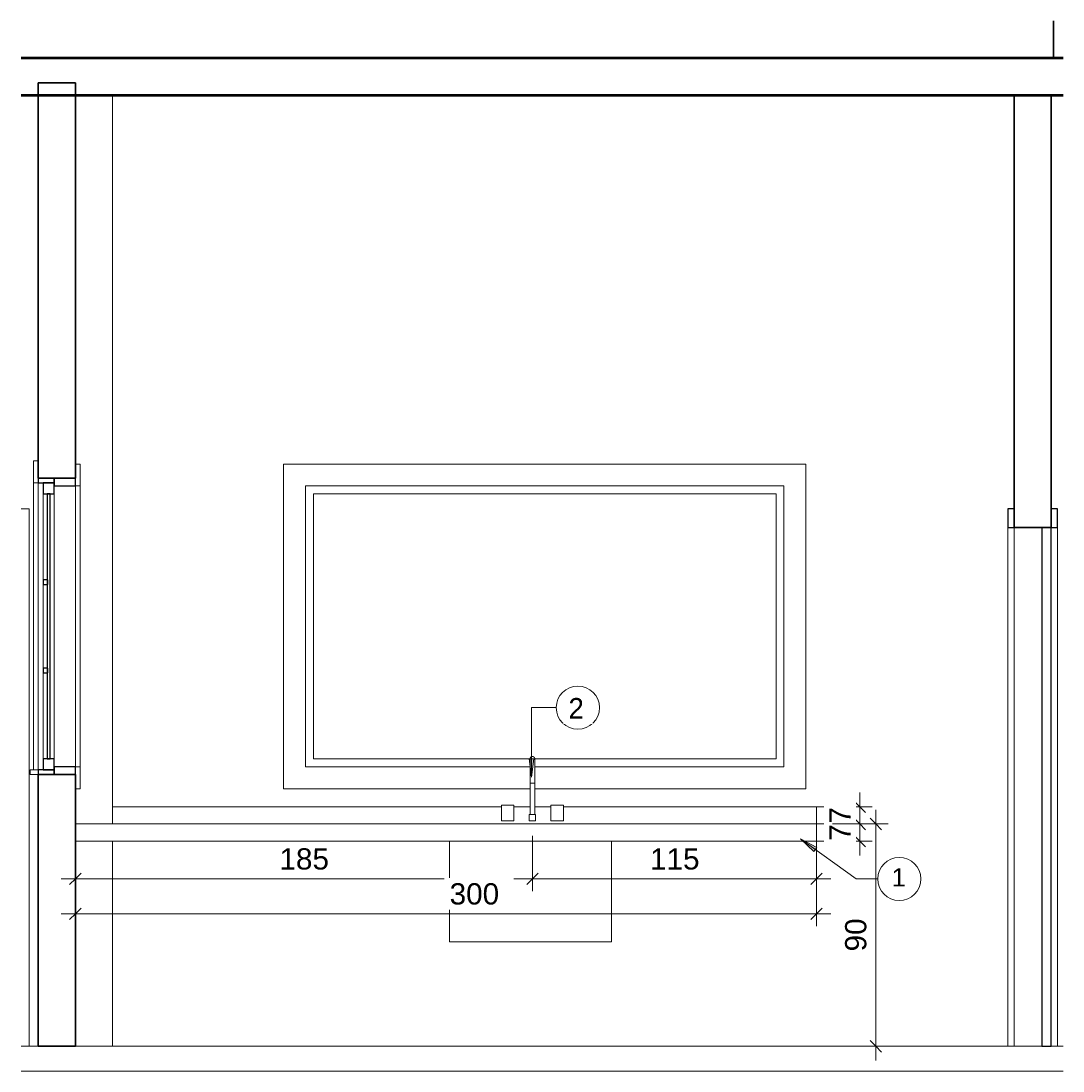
# Model space of a CAD drawing. Header units: metres. Extents: x -23.4 to 55.3, y -20.8 to 5.
# Tile 2 of 26: x -21.3 to -17.1, y -0.1 to 4.2. Entities that reach past the tile are written whole.
import ezdxf

# ---------------------------------------------------------------- set-up
doc = ezdxf.new("R2010")
doc.units = ezdxf.units.M
for name, color, linetype, lineweight in [('A-ANNO-DIMS', 211, 'Continuous', 9), ('A-ANNO-DIMS-25', 211, 'Continuous', 9), ('A-ANNO-KEYN', 231, 'Continuous', 9), ('A-DOOR', 31, 'Continuous', 18), ('A-DOOR-FRAM', 31, 'Continuous', 25), ('A-FLOR', 192, 'Continuous', 18), ('A-GENM', 13, 'Continuous', 18), ('A-GLAZ', 151, 'Continuous', 18), ('A-WALL', 113, 'Continuous', 18), ('G-ANNO-TEXT', 231, 'Continuous', 9), ('P-SANR-FIXT', 6, 'Continuous', 18)]:
    doc.layers.add(name, color=color, linetype=linetype, lineweight=lineweight)
doc.styles.add('Arial', font='arial.ttf', dxfattribs={"height": 0.086059})
doc.styles.add('Arial_1', font='arial.ttf', dxfattribs={"height": 0.073765})
doc.styles.add('Century Gothic', font='GOTHIC.TTF', dxfattribs={"height": 0.083832})
doc.dimstyles.new('COTA_BANHOS_1__20', dxfattribs={"dimscale": 0.3048, "dimtxt": 0.0875, "dimasz": 0.151739, "dimexe": 0.164042, "dimexo": 0.0625, "dimgap": 0.04101, "dimtad": 1, "dimdec": 0, "dimlfac": 100, "dimzin": 0, "dimdsep": 46, "dimtxsty": 'Arial', "dimblk1": 'OBLIQUE', "dimblk2": 'OBLIQUE', "dimsah": 1, "dimcen": 0.09, "dimdle": 0.188648, "dimazin": 0, "dimtfac": 1, "dimtdec": 4, "dimtix": 1, "dimtmove": 0, "dimatfit": 3, "dimfxl": 0.574147, "dimfxlon": 1, "dimtvp": 1, "dimtfill": 1, "dimtolj": 1, "dimtzin": 0, "dimarcsym": 2})
doc.dimstyles.new('COTA_BANHOS_1__20_1', dxfattribs={"dimscale": 0.3048, "dimtxt": 0.0875, "dimasz": 0.151739, "dimexe": 0.164042, "dimexo": 0.0625, "dimgap": 0.04101, "dimtad": 1, "dimdec": 0, "dimlfac": 100, "dimzin": 0, "dimdsep": 46, "dimtxsty": 'Arial', "dimblk1": 'OBLIQUE', "dimblk2": 'OBLIQUE', "dimsah": 1, "dimcen": 0.09, "dimdle": 0.188648, "dimazin": 0, "dimtfac": 1, "dimtdec": 4, "dimtix": 1, "dimtmove": 0, "dimatfit": 3, "dimfxl": 0.574147, "dimfxlon": 1, "dimtvp": 1, "dimtfill": 1, "dimtolj": 1, "dimtzin": 0, "dimarcsym": 2})
doc.dimstyles.new('COTA_BANHOS_1__20_2', dxfattribs={"dimscale": 0.3048, "dimtxt": 0.0875, "dimasz": 0.151739, "dimexe": 0.164042, "dimexo": 0.0625, "dimgap": 0.04101, "dimtad": 1, "dimdec": 0, "dimlfac": 100, "dimzin": 0, "dimdsep": 46, "dimtxsty": 'Arial', "dimblk1": 'OBLIQUE', "dimblk2": 'OBLIQUE', "dimsah": 1, "dimcen": 0.09, "dimdle": 0.188648, "dimazin": 0, "dimtfac": 1, "dimtdec": 4, "dimtix": 1, "dimtmove": 0, "dimatfit": 3, "dimfxl": 0.574147, "dimfxlon": 1, "dimtvp": 1, "dimtfill": 1, "dimtolj": 1, "dimtzin": 0, "dimarcsym": 2})
doc.dimstyles.new('COTA_BANHOS_1__20_3', dxfattribs={"dimscale": 0.3048, "dimtxt": 0.0875, "dimasz": 0.151739, "dimexe": 0.164042, "dimexo": 0.0625, "dimgap": 0.04101, "dimtad": 1, "dimdec": 0, "dimlfac": 100, "dimzin": 0, "dimdsep": 46, "dimtxsty": 'Arial', "dimblk1": 'OBLIQUE', "dimblk2": 'OBLIQUE', "dimsah": 1, "dimcen": 0.09, "dimdle": 0.188648, "dimazin": 0, "dimtfac": 1, "dimtdec": 4, "dimtix": 1, "dimtmove": 2, "dimatfit": 3, "dimfxl": 0.574147, "dimfxlon": 1, "dimtvp": 1, "dimtfill": 1, "dimtolj": 1, "dimtzin": 0, "dimarcsym": 2})

# ---------------------------------------------------------------- blocks, each defined once
blk = doc.blocks.new('Generic Models 41 - Generic Models 28-841510-Vista bancada desjejum')
at = {"layer": 'A-GENM'}
for p, q in [((-4.6146, 0.9), (-1.6146, 0.9)), ((-1.6146, 0.83), (-1.6146, 0.9)), ((-1.6146, 0.83), (-4.6146, 0.83))]:
    blk.add_line(p, q, dxfattribs=at)
blk = doc.blocks.new('Modelos genéricos 36 - Modelos genéricos 36-1740978-Vista bancada desjejum')
at = {"layer": 'A-GENM'}
for p, q in [((-4.4646, 0.9694), (-2.89, 0.9694)), ((-2.8392, 0.9694), (-2.7741, 0.9694)), ((-2.7551, 0.9694), (-2.69, 0.9694)), ((-2.6392, 0.9694), (-1.6146, 0.9694)), ((-1.6146, 0.9), (-1.6146, 0.9694))]:
    blk.add_line(p, q, dxfattribs=at)
blk = doc.blocks.new('Casement w Mullions-Number_0002 - _JANELA 2-2636773-Vista bancada desjejum')
at = {"layer": 'A-GLAZ'}
for p, q in [((-4.7846, 2.3698), (-4.7846, 2.2809)), ((-4.7646, 2.3698), (-4.7846, 2.3698)), ((-4.7646, 2.2809), (-4.7646, 2.3698)), ((-4.5946, 2.3571), (-4.6146, 2.3571)), ((-4.6146, 2.3571), (-4.6146, 2.2683)), ((-4.5946, 2.2683), (-4.5946, 2.3571)), ((-4.7846, 2.2809), (-4.7646, 2.2809)), ((-4.7846, 1.119), (-4.7846, 2.2809)), ((-4.7646, 1.119), (-4.7646, 2.2809)), ((-4.7646, 2.2809), (-4.7646, 1.119)), ((-4.6146, 2.2683), (-4.5946, 2.2683)), ((-4.6146, 1.1317), (-4.6146, 2.2683)), ((-4.6146, 2.2683), (-4.6146, 1.1317)), ((-4.5946, 2.2683), (-4.5946, 1.1317)), ((-4.7446, 1.8884), (-4.7446, 2.2365)), ((-4.7001, 2.2365), (-4.7001, 1.1635)), ((-4.7446, 1.5307), (-4.7446, 1.8693)), ((-4.7446, 1.1635), (-4.7446, 1.5116)), ((-4.7973, 1.119), (-4.7973, 1.1)), ((-4.7646, 1.119), (-4.7973, 1.119)), ((-4.7646, 1.1), (-4.7646, 1.119)), ((-4.5946, 1.1317), (-4.6146, 1.1317)), ((-4.6146, 1.1317), (-4.6146, 1.0428)), ((-4.5946, 1.0428), (-4.5946, 1.1317)), ((-4.7973, 1.1), (-4.7646, 1.1)), ((-4.6146, 1.0428), (-4.5946, 1.0428))]:
    blk.add_line(p, q, dxfattribs=at)
at = {"layer": 'A-GLAZ', "lineweight": 25}
for p, q in [((-4.7001, 2.3), (-4.7646, 2.3)), ((-4.7646, 2.3), (-4.7646, 2.2809)), ((-4.7001, 2.3), (-4.7001, 2.2683)), ((-4.6146, 2.3), (-4.7001, 2.3)), ((-4.7001, 2.2809), (-4.7001, 2.3)), ((-4.6146, 2.2683), (-4.6146, 2.3)), ((-4.7646, 2.2809), (-4.7001, 2.2809)), ((-4.7446, 2.2809), (-4.7446, 2.2365)), ((-4.7001, 2.2809), (-4.7446, 2.2809)), ((-4.7001, 2.2365), (-4.7001, 2.2809)), ((-4.7001, 2.2683), (-4.6146, 2.2683)), ((-4.7446, 2.2365), (-4.7001, 2.2365)), ((-4.7287, 2.2365), (-4.7287, 1.1635)), ((-4.716, 2.2365), (-4.7287, 2.2365)), ((-4.716, 1.1635), (-4.716, 2.2365)), ((-4.7255, 1.8884), (-4.7446, 1.8884)), ((-4.7446, 1.8884), (-4.7446, 1.8693)), ((-4.7255, 1.8693), (-4.7255, 1.8884)), ((-4.7446, 1.8693), (-4.7255, 1.8693)), ((-4.7255, 1.5307), (-4.7446, 1.5307)), ((-4.7446, 1.5307), (-4.7446, 1.5116)), ((-4.7255, 1.5116), (-4.7255, 1.5307)), ((-4.7446, 1.5116), (-4.7255, 1.5116)), ((-4.7446, 1.1635), (-4.7446, 1.119)), ((-4.7001, 1.1635), (-4.7446, 1.1635)), ((-4.7287, 1.1635), (-4.716, 1.1635)), ((-4.7001, 1.119), (-4.7001, 1.1635)), ((-4.7001, 1.119), (-4.7646, 1.119)), ((-4.7646, 1.119), (-4.7646, 1.1)), ((-4.7446, 1.119), (-4.7001, 1.119)), ((-4.7001, 1.1317), (-4.7001, 1.1)), ((-4.6146, 1.1317), (-4.7001, 1.1317)), ((-4.7001, 1.1), (-4.7001, 1.119)), ((-4.6146, 1.1), (-4.6146, 1.1317)), ((-4.7646, 1.1), (-4.7001, 1.1)), ((-4.7001, 1.1), (-4.6146, 1.1))]:
    blk.add_line(p, q, dxfattribs=at)
blk = doc.blocks.new('Casement w Mullions-Number_0002 - _JANELA 2-2374376-Vista bancada desjejum')
at = {"layer": 'A-GLAZ'}
for p, q in [((-1.6574, 2.3571), (-3.7717, 2.3571)), ((-3.7717, 2.3571), (-3.7717, 1.0428)), ((-1.6574, 1.0428), (-1.6574, 2.3571)), ((-3.6828, 1.1317), (-3.6828, 2.2683)), ((-3.6828, 2.2683), (-1.7463, 2.2683)), ((-1.7463, 2.2683), (-1.7463, 1.1317)), ((-3.6511, 1.1635), (-3.6511, 2.2365)), ((-3.6511, 2.2365), (-1.7781, 2.2365)), ((-1.7781, 2.2365), (-1.7781, 1.1635)), ((-2.774, 1.1635), (-3.6511, 1.1635)), ((-1.7781, 1.1635), (-2.7552, 1.1635)), ((-2.7741, 1.1317), (-3.6828, 1.1317)), ((-1.7463, 1.1317), (-2.7551, 1.1317)), ((-3.7717, 1.0428), (-2.774, 1.0428)), ((-2.7552, 1.0428), (-1.6574, 1.0428))]:
    blk.add_line(p, q, dxfattribs=at)
blk = doc.blocks.new('M_Sink Kitchen-Single - 760 x 535mm-2443443-Vista bancada desjejum')
at = {"layer": 'P-SANR-FIXT'}
for p, q in [((-2.7741, 1.1), (-2.7741, 0.9381)), ((-2.7741, 1.1), (-2.7741, 1.0651)), ((-2.7646, 1.0651), (-2.7739, 1.0651)), ((-2.7553, 1.0651), (-2.7646, 1.0651)), ((-2.7551, 0.9381), (-2.7551, 1.1)), ((-2.7551, 1.0651), (-2.7551, 1.1)), ((-2.89, 0.9762), (-2.89, 0.9127)), ((-2.89, 0.9762), (-2.8392, 0.9762)), ((-2.8392, 0.9127), (-2.8392, 0.9762)), ((-2.7773, 0.9381), (-2.7773, 0.9127)), ((-2.7773, 0.9381), (-2.7519, 0.9381)), ((-2.7519, 0.9127), (-2.7519, 0.9381)), ((-2.69, 0.9762), (-2.69, 0.9127)), ((-2.69, 0.9762), (-2.6392, 0.9762)), ((-2.6392, 0.9127), (-2.6392, 0.9762)), ((-2.8392, 0.9127), (-2.89, 0.9127)), ((-2.7519, 0.9127), (-2.7773, 0.9127)), ((-2.6392, 0.9127), (-2.69, 0.9127)), ((-3.1007, 0.83), (-3.1007, 0.4227)), ((-2.4449, 0.4227), (-2.4449, 0.83)), ((-3.1007, 0.4227), (-3.0435, 0.4227)), ((-3.0435, 0.4227), (-2.502, 0.4227)), ((-2.502, 0.4227), (-2.4449, 0.4227))]:
    blk.add_line(p, q, dxfattribs=at)
at = {"layer": 'P-SANR-FIXT', "flags": 128}
for points in [[(-2.7741, 1.1635), (-2.7741, 1.1639), (-2.7741, 1.1643), (-2.774, 1.1647), (-2.774, 1.165), (-2.7739, 1.1654), (-2.7738, 1.1658), (-2.7737, 1.1662), (-2.7736, 1.1665), (-2.7735, 1.1669), (-2.7734, 1.1672), (-2.7732, 1.1676), (-2.773, 1.1679), (-2.7729, 1.1683), (-2.7727, 1.1686), (-2.7724, 1.1689), (-2.7722, 1.1692), (-2.772, 1.1695), (-2.7717, 1.1698), (-2.7715, 1.1701), (-2.7712, 1.1704), (-2.7709, 1.1706), (-2.7707, 1.1709), (-2.7704, 1.1711), (-2.77, 1.1713), (-2.7697, 1.1715), (-2.7694, 1.1717), (-2.7691, 1.1719), (-2.7687, 1.1721), (-2.7684, 1.1723), (-2.768, 1.1724), (-2.7677, 1.1725), (-2.7673, 1.1727), (-2.767, 1.1728), (-2.7666, 1.1728), (-2.7662, 1.1729), (-2.7658, 1.173), (-2.7655, 1.173), (-2.7651, 1.173), (-2.7647, 1.173), (-2.7646, 1.173)], [(-2.7741, 1.1485), (-2.7741, 1.149), (-2.7741, 1.1505), (-2.7741, 1.152), (-2.7741, 1.1535), (-2.7741, 1.1548), (-2.7741, 1.156), (-2.7741, 1.1572), (-2.7741, 1.1582), (-2.7741, 1.1592), (-2.7741, 1.1601), (-2.7741, 1.1609), (-2.7741, 1.1615), (-2.7741, 1.1621), (-2.7741, 1.1626), (-2.7741, 1.163), (-2.7741, 1.1633), (-2.7741, 1.1634), (-2.7741, 1.1635), (-2.7741, 1.1635)], [(-2.7741, 1.1635), (-2.7741, 1.1635), (-2.7741, 1.1633), (-2.7741, 1.1631), (-2.7741, 1.1627), (-2.7741, 1.1623), (-2.7741, 1.1617), (-2.7741, 1.1611), (-2.7741, 1.1603), (-2.7741, 1.1595), (-2.7741, 1.1585), (-2.7741, 1.1575), (-2.7741, 1.1563), (-2.7741, 1.1551), (-2.7741, 1.1538), (-2.7741, 1.1524), (-2.7741, 1.151), (-2.7741, 1.1494), (-2.7741, 1.1478), (-2.7741, 1.1461), (-2.7741, 1.1443), (-2.7741, 1.1424), (-2.7741, 1.1405), (-2.7741, 1.1385), (-2.7741, 1.1364), (-2.7741, 1.1343), (-2.7741, 1.1322), (-2.7741, 1.13), (-2.7741, 1.1277), (-2.7741, 1.1254), (-2.7741, 1.123), (-2.7741, 1.1206), (-2.7741, 1.1182), (-2.7741, 1.1158), (-2.7741, 1.1133), (-2.7741, 1.1108), (-2.7741, 1.1083), (-2.7741, 1.1058), (-2.7741, 1.1032), (-2.7741, 1.1007), (-2.7741, 1.1)], [(-2.7646, 1.173), (-2.7642, 1.173), (-2.7638, 1.173), (-2.7634, 1.173), (-2.7631, 1.1729), (-2.7627, 1.1729), (-2.7623, 1.1728), (-2.762, 1.1727), (-2.7616, 1.1726), (-2.7612, 1.1724), (-2.7609, 1.1723), (-2.7605, 1.1721), (-2.7602, 1.172), (-2.7599, 1.1718), (-2.7595, 1.1716), (-2.7592, 1.1714), (-2.7589, 1.1712), (-2.7586, 1.1709), (-2.7583, 1.1707), (-2.758, 1.1704), (-2.7578, 1.1702), (-2.7575, 1.1699), (-2.7572, 1.1696), (-2.757, 1.1693), (-2.7568, 1.169), (-2.7566, 1.1687), (-2.7564, 1.1683), (-2.7562, 1.168), (-2.756, 1.1677), (-2.7559, 1.1673), (-2.7557, 1.167), (-2.7556, 1.1666), (-2.7555, 1.1663), (-2.7554, 1.1659), (-2.7553, 1.1655), (-2.7552, 1.1651), (-2.7551, 1.1648), (-2.7551, 1.1644), (-2.7551, 1.164), (-2.7551, 1.1636), (-2.7551, 1.1635)], [(-2.7551, 1.1635), (-2.7551, 1.1635), (-2.7551, 1.1633), (-2.7551, 1.1631), (-2.7551, 1.1627), (-2.7551, 1.1623), (-2.7551, 1.1617), (-2.7551, 1.1611), (-2.7551, 1.1603), (-2.7551, 1.1595), (-2.7551, 1.1585), (-2.7551, 1.1575), (-2.7551, 1.1563), (-2.7551, 1.1551), (-2.7551, 1.1538), (-2.7551, 1.1524), (-2.7551, 1.151), (-2.7551, 1.1494), (-2.7551, 1.1485)], [(-2.7551, 1.1), (-2.7551, 1.1026), (-2.7551, 1.1051), (-2.7551, 1.1076), (-2.7551, 1.1101), (-2.7551, 1.1126), (-2.7551, 1.1151), (-2.7551, 1.1176), (-2.7551, 1.12), (-2.7551, 1.1224), (-2.7551, 1.1248), (-2.7551, 1.1271), (-2.7551, 1.1293), (-2.7551, 1.1316), (-2.7551, 1.1338), (-2.7551, 1.1359), (-2.7551, 1.1379), (-2.7551, 1.14), (-2.7551, 1.1419), (-2.7551, 1.1438), (-2.7551, 1.1456), (-2.7551, 1.1473), (-2.7551, 1.149), (-2.7551, 1.1505), (-2.7551, 1.152), (-2.7551, 1.1535), (-2.7551, 1.1548), (-2.7551, 1.156), (-2.7551, 1.1572), (-2.7551, 1.1582), (-2.7551, 1.1592), (-2.7551, 1.1601), (-2.7551, 1.1609), (-2.7551, 1.1615), (-2.7551, 1.1621), (-2.7551, 1.1626), (-2.7551, 1.163), (-2.7551, 1.1633), (-2.7551, 1.1634), (-2.7551, 1.1635), (-2.7551, 1.1635)], [(-2.7741, 1.1), (-2.7741, 1.1026), (-2.7741, 1.1051), (-2.7741, 1.1076), (-2.7741, 1.1101), (-2.7741, 1.1126), (-2.7741, 1.1151), (-2.7741, 1.1176), (-2.7741, 1.12), (-2.7741, 1.1224), (-2.7741, 1.1248), (-2.7741, 1.1271), (-2.7741, 1.1293), (-2.7741, 1.1306)], [(-2.7551, 1.1306), (-2.7551, 1.13), (-2.7551, 1.1277), (-2.7551, 1.1254), (-2.7551, 1.123), (-2.7551, 1.1206), (-2.7551, 1.1182), (-2.7551, 1.1158), (-2.7551, 1.1133), (-2.7551, 1.1108), (-2.7551, 1.1083), (-2.7551, 1.1058), (-2.7551, 1.1032), (-2.7551, 1.1007), (-2.7551, 1.1)]]:
    blk.add_lwpolyline(points, dxfattribs=at)
blk = doc.blocks.new('M_Bifold-2 Panel - 0915 x 2134mm-2540478-Vista bancada desjejum')
at = {"layer": 'A-DOOR', "lineweight": 25}
for p, q in [((-0.7027, 2.1), (-0.7027, 0)), ((-0.6646, 2.1), (-0.7027, 2.1)), ((-0.6646, 0), (-0.6646, 2.1)), ((-0.7027, 0), (-0.6646, 0))]:
    blk.add_line(p, q, dxfattribs=at)
at = {"layer": 'A-DOOR-FRAM'}
for p, q in [((-0.8396, 2.176), (-0.8396, 2.1)), ((-0.8146, 2.176), (-0.8396, 2.176)), ((-0.8146, 2.1), (-0.8146, 2.176)), ((-0.6396, 2.176), (-0.6646, 2.176)), ((-0.6646, 2.176), (-0.6646, 2.1)), ((-0.6396, 2.1), (-0.6396, 2.176)), ((-0.8396, 2.1), (-0.8146, 2.1)), ((-0.6646, 2.1), (-0.6396, 2.1))]:
    blk.add_line(p, q, dxfattribs=at)
at = {"layer": 'A-DOOR-FRAM', "lineweight": 18}
for p, q in [((-0.8396, 0), (-0.8396, 2.1)), ((-0.8146, 2.1), (-0.8146, 0)), ((-0.6396, 2.1), (-0.6396, 0))]:
    blk.add_line(p, q, dxfattribs=at)
blk = doc.blocks.new('M_Bifold-2 Panel - Cópia - 0915 x 2134mm-2556631-Vista bancada desjejum')
at = {"layer": 'A-DOOR-FRAM', "lineweight": 18}
for p, q in [((-4.8011, 2.176), (-4.8346, 2.176)), ((-4.8011, 0), (-4.8011, 2.176))]:
    blk.add_line(p, q, dxfattribs=at)
blk = doc.blocks.new('DIMBLOCK5-Vista bancada desjejum')
at = {"layer": 'A-ANNO-DIMS-25'}
for p, q in [((-21.0926, 0.8524), (-21.0926, 0.6274)), ((-21.0926, 0.6774), (-21.0926, 0.8524)), ((-19.2426, 0.8524), (-19.2426, 0.6274)), ((-19.2426, 0.6774), (-19.2426, 0.8524)), ((-21.1501, 0.6774), (-19.2426, 0.6774))]:
    blk.add_line(p, q, dxfattribs=at)
at = {"layer": 'A-ANNO-DIMS-25', "lineweight": 25}
for p, q in [((-21.0926, 0.6774), (-21.0695, 0.7006)), ((-19.2426, 0.6774), (-19.2195, 0.7006)), ((-21.0926, 0.6774), (-21.1157, 0.6543)), ((-19.2426, 0.6774), (-19.2657, 0.6543))]:
    blk.add_line(p, q, dxfattribs=at)
at = {"layer": 'A-ANNO-DIMS-25', "color": 0, "insert": (-20.2666, 0.8016), "char_height": 0.08606, "width": 0.237462, "attachment_point": 1, "line_spacing_factor": 0.938532, "style": 'Arial', "bg_fill": 3, "box_fill_scale": 1.25, "bg_fill_color": 0, "bg_fill_transparency": 0}
blk.add_mtext('185', dxfattribs=at)
blk = doc.blocks.new('_Oblique')
at = {"color": 0, "linetype": 'ByBlock', "lineweight": -2}
blk.add_line((-0.5, -0.5), (0.5, 0.5), dxfattribs=at)
blk = doc.blocks.new('DIMBLOCK6-Vista bancada desjejum')
at = {"layer": 'A-ANNO-DIMS-25'}
for p, q in [((-19.2426, 0.8524), (-19.2426, 0.6274)), ((-19.2426, 0.6774), (-19.2426, 0.8524)), ((-18.0926, 0.8524), (-18.0926, 0.6274)), ((-18.0926, 0.6774), (-18.0926, 0.8524)), ((-19.2426, 0.6774), (-18.0351, 0.6774))]:
    blk.add_line(p, q, dxfattribs=at)
at = {"layer": 'A-ANNO-DIMS-25', "lineweight": 25}
for p, q in [((-19.2426, 0.6774), (-19.2195, 0.7006)), ((-18.0926, 0.6774), (-18.0695, 0.7006)), ((-19.2426, 0.6774), (-19.2657, 0.6543)), ((-18.0926, 0.6774), (-18.1157, 0.6543))]:
    blk.add_line(p, q, dxfattribs=at)
at = {"layer": 'A-ANNO-DIMS-25', "color": 0, "insert": (-18.7666, 0.8016), "char_height": 0.08606, "width": 0.237462, "attachment_point": 1, "line_spacing_factor": 0.938532, "style": 'Arial', "bg_fill": 3, "box_fill_scale": 1.25, "bg_fill_color": 0, "bg_fill_transparency": 0}
blk.add_mtext('115', dxfattribs=at)
blk = doc.blocks.new('DIMBLOCK7-Vista bancada desjejum')
at = {"layer": 'A-ANNO-DIMS-25'}
for p, q in [((-21.0926, 0.7109), (-21.0926, 0.4859)), ((-21.0926, 0.5359), (-21.0926, 0.7109)), ((-18.0926, 0.7109), (-18.0926, 0.4859)), ((-18.0926, 0.5359), (-18.0926, 0.7109)), ((-21.1501, 0.5359), (-18.0351, 0.5359))]:
    blk.add_line(p, q, dxfattribs=at)
at = {"layer": 'A-ANNO-DIMS-25', "lineweight": 25}
for p, q in [((-21.0926, 0.5359), (-21.0695, 0.559)), ((-18.0926, 0.5359), (-18.0695, 0.559)), ((-21.0926, 0.5359), (-21.1157, 0.5128)), ((-18.0926, 0.5359), (-18.1157, 0.5128))]:
    blk.add_line(p, q, dxfattribs=at)
at = {"layer": 'A-ANNO-DIMS-25', "color": 0, "insert": (-19.5777, 0.6601), "char_height": 0.08606, "width": 0.237462, "attachment_point": 1, "line_spacing_factor": 0.938532, "style": 'Arial', "bg_fill": 3, "box_fill_scale": 1.25, "bg_fill_color": 0, "bg_fill_transparency": 0}
blk.add_mtext('300', dxfattribs=at)
blk = doc.blocks.new('DIMBLOCK8-Vista bancada desjejum')
at = {"layer": 'A-ANNO-DIMS-25'}
for p, q in [((-18.0918, 0.9), (-17.8668, 0.9)), ((-17.9168, 0.9), (-18.0918, 0.9)), ((-17.9168, 0.7725), (-17.9168, 0.9)), ((-18.0918, 0.83), (-17.8668, 0.83)), ((-17.9168, 0.83), (-18.0918, 0.83))]:
    blk.add_line(p, q, dxfattribs=at)
at = {"layer": 'A-ANNO-DIMS-25', "lineweight": 25}
for p, q in [((-17.9168, 0.9), (-17.94, 0.9231)), ((-17.9168, 0.9), (-17.8937, 0.8769)), ((-17.9168, 0.83), (-17.94, 0.8531)), ((-17.9168, 0.83), (-17.8937, 0.8069))]:
    blk.add_line(p, q, dxfattribs=at)
at = {"layer": 'A-ANNO-DIMS-25', "color": 0, "insert": (-18.041, 0.832), "char_height": 0.0861, "width": 0.079154, "attachment_point": 1, "rotation": 90, "line_spacing_factor": 0.938532, "style": 'Arial', "bg_fill": 3, "box_fill_scale": 1.25, "bg_fill_color": 0, "bg_fill_transparency": 0}
blk.add_mtext('7', dxfattribs=at)
blk = doc.blocks.new('DIMBLOCK9-Vista bancada desjejum')
at = {"layer": 'A-ANNO-DIMS-25'}
for p, q in [((-17.9168, 0.9), (-17.9168, 1.0269)), ((-18.0918, 0.9694), (-17.8668, 0.9694)), ((-17.9168, 0.9694), (-18.0918, 0.9694)), ((-18.0918, 0.9), (-17.8668, 0.9)), ((-17.9168, 0.9), (-18.0918, 0.9))]:
    blk.add_line(p, q, dxfattribs=at)
at = {"layer": 'A-ANNO-DIMS-25', "lineweight": 25}
for p, q in [((-17.9168, 0.9694), (-17.94, 0.9926)), ((-17.9168, 0.9694), (-17.8937, 0.9463)), ((-17.9168, 0.9), (-17.94, 0.9231)), ((-17.9168, 0.9), (-17.8937, 0.8769))]:
    blk.add_line(p, q, dxfattribs=at)
at = {"layer": 'A-ANNO-DIMS-25', "color": 0, "insert": (-18.041, 0.9017), "char_height": 0.0861, "width": 0.079154, "attachment_point": 1, "rotation": 90, "line_spacing_factor": 0.938532, "style": 'Arial', "bg_fill": 3, "box_fill_scale": 1.25, "bg_fill_color": 0, "bg_fill_transparency": 0}
blk.add_mtext('7', dxfattribs=at)
blk = doc.blocks.new('M_Identificador de nota-chave - Texto da nota-chave-86548-Vista bancada desjejum')
at = {"layer": 'A-ANNO-KEYN'}
blk.add_circle((-1.2795, 0.6774), 0.0875, dxfattribs=at)
blk = doc.blocks.new('DIMBLOCK10-Vista bancada desjejum')
at = {"layer": 'A-ANNO-DIMS-25'}
for p, q in [((-17.8529, 0.9575), (-17.8529, -0.0575)), ((-18.0279, 0.9), (-17.8029, 0.9)), ((-17.8529, 0.9), (-18.0279, 0.9)), ((-17.6779, 0), (-17.9029, 0)), ((-17.8529, 0), (-17.6779, 0))]:
    blk.add_line(p, q, dxfattribs=at)
at = {"layer": 'A-ANNO-DIMS-25', "lineweight": 25}
for p, q in [((-17.8529, 0.9), (-17.876, 0.9231)), ((-17.8529, 0.9), (-17.8298, 0.8769)), ((-17.8529, 0), (-17.876, 0.0231)), ((-17.8529, 0), (-17.8298, -0.0231))]:
    blk.add_line(p, q, dxfattribs=at)
at = {"layer": 'A-ANNO-DIMS-25', "color": 0, "insert": (-17.977, 0.384), "char_height": 0.08606, "width": 0.158308, "attachment_point": 1, "rotation": 90, "line_spacing_factor": 0.938532, "style": 'Arial', "bg_fill": 3, "box_fill_scale": 1.25, "bg_fill_color": 0, "bg_fill_transparency": 0}
blk.add_mtext('90', dxfattribs=at)

msp = doc.modelspace()

# ---------------------------------------------------------------- hatches: boundary and pattern name
at = {"layer": 'A-ANNO-KEYN'}
msp.add_hatch(color=256, dxfattribs=at).paths.add_polyline_path([(-19.2462, 1.089), (-19.2364, 1.164), (-19.2561, 1.164)], flags=0)

# ---------------------------------------------------------------- linework, layer by layer
for p, q in [((-19.2462, 1.3708), (-19.1461, 1.3708)), ((-19.2462, 1.089), (-19.2462, 1.3708)), ((-19.2364, 1.164), (-19.2561, 1.164)), ((-19.2561, 1.164), (-19.2462, 1.089)), ((-19.2462, 1.089), (-19.2364, 1.164)), ((-17.9326, 0.6774), (-17.8451, 0.6774))]:
    msp.add_line(p, q, dxfattribs=at)
at = {"layer": 'A-FLOR', "lineweight": 50}
for p, q in [((-17.0948, 4), (-21.3126, 4)), ((-21.3126, 3.85), (-17.0948, 3.85))]:
    msp.add_line(p, q, dxfattribs=at)
at = {"layer": 'A-FLOR'}
for p, q in [((-17.0948, 0), (-21.3126, 0)), ((-21.3126, -0.1), (-17.0948, -0.1))]:
    msp.add_line(p, q, dxfattribs=at)
at = {"layer": 'A-WALL', "lineweight": 35}
for p, q in [((-17.1327, 4.1504), (-17.1327, 4)), ((-21.0926, 3.9), (-21.2426, 3.9)), ((-21.2426, 3.9), (-21.2426, 2.3)), ((-21.0926, 2.3), (-21.0926, 3.9)), ((-17.2926, 3.85), (-17.2926, 2.1)), ((-17.1426, 2.1), (-17.1426, 3.85)), ((-21.2426, 2.3), (-21.0926, 2.3)), ((-17.2926, 2.1), (-17.1426, 2.1)), ((-21.0926, 1.1), (-21.2426, 1.1)), ((-21.2426, 1.1), (-21.2426, 0)), ((-21.0926, 0), (-21.0926, 1.1)), ((-21.2426, 0), (-21.0926, 0))]:
    msp.add_line(p, q, dxfattribs=at)
at = {"layer": 'A-WALL'}
for p, q in [((-20.9426, 3.85), (-20.9426, 0.9)), ((-17.2926, 0), (-17.2926, 2.1)), ((-20.9426, 0.83), (-20.9426, 0))]:
    msp.add_line(p, q, dxfattribs=at)

# ---------------------------------------------------------------- block references
at = {"layer": 'A-ANNO-KEYN'}
for p in [(-17.7791, 0.6934), (-16.478, 0)]:
    msp.add_blockref('M_Identificador de nota-chave - Texto da nota-chave-86548-Vista bancada desjejum', p, dxfattribs=at)
at = {"layer": 'A-DOOR'}
for name in ['M_Bifold-2 Panel - Cópia - 0915 x 2134mm-2556631-Vista bancada desjejum', 'M_Bifold-2 Panel - 0915 x 2134mm-2540478-Vista bancada desjejum']:
    msp.add_blockref(name, (-16.478, 0), dxfattribs=at)
at = {"layer": 'A-GENM'}
for name in ['Modelos genéricos 36 - Modelos genéricos 36-1740978-Vista bancada desjejum', 'Generic Models 41 - Generic Models 28-841510-Vista bancada desjejum']:
    msp.add_blockref(name, (-16.478, 0), dxfattribs=at)
at = {"layer": 'A-GLAZ'}
for name in ['Casement w Mullions-Number_0002 - _JANELA 2-2636773-Vista bancada desjejum', 'Casement w Mullions-Number_0002 - _JANELA 2-2374376-Vista bancada desjejum']:
    msp.add_blockref(name, (-16.478, 0), dxfattribs=at)
at = {"layer": 'P-SANR-FIXT'}
msp.add_blockref('M_Sink Kitchen-Single - 760 x 535mm-2443443-Vista bancada desjejum', (-16.478, 0), dxfattribs=at)

# ---------------------------------------------------------------- next in the draw order: texts
at = {"layer": 'A-ANNO-KEYN', "char_height": 0.0738, "width": 0.0684, "attachment_point": 2, "line_spacing_factor": 0.938532, "style": 'Arial_1', "bg_fill": 3, "box_fill_scale": 1.25, "bg_fill_color": 0, "bg_fill_transparency": 0}
for s, insert in [('3', (-19.0608, 1.4141)), ('1', (-17.7598, 0.7207))]:
    msp.add_mtext(s, dxfattribs=dict(at, insert=insert))

# ---------------------------------------------------------------- next in the draw order: dimensions: what is measured, and where the dimension line sits
at = {"layer": 'A-ANNO-DIMS'}
dim = msp.add_linear_dim(base=(-19.2426, 0.6774), p1=(-21.0926, 0.8524), p2=(-19.2426, 0.8524), dimstyle='COTA_BANHOS_1__20_1', override={"dimpost": '<>', "dimfxl": 1.85}, dxfattribs=at)
dim.commit()
dim.dimension.update_dxf_attribs({"geometry": 'DIMBLOCK5-Vista bancada desjejum', "text_midpoint": (-20.1676, 0.7339)})

# ---------------------------------------------------------------- next in the draw order: texts
at = {"layer": 'G-ANNO-TEXT', "color": 7, "insert": (-19.0966, 1.4098), "char_height": 0.0838, "width": 0.076646, "attachment_point": 1, "line_spacing_factor": 0.984117, "style": 'Century Gothic', "bg_fill": 3, "box_fill_scale": 1.25, "bg_fill_color": 0, "bg_fill_transparency": 0}
msp.add_mtext('2', dxfattribs=at)

# ---------------------------------------------------------------- next in the draw order: dimensions: what is measured, and where the dimension line sits
at = {"layer": 'A-ANNO-DIMS'}
dim = msp.add_linear_dim(base=(-18.0926, 0.6774), p1=(-19.2426, 0.8524), p2=(-18.0926, 0.8524), dimstyle='COTA_BANHOS_1__20_2', override={"dimpost": '<>', "dimfxl": 1.15}, dxfattribs=at)
dim.commit()
dim.dimension.update_dxf_attribs({"geometry": 'DIMBLOCK6-Vista bancada desjejum', "text_midpoint": (-18.6676, 0.7339)})

# ---------------------------------------------------------------- next in the draw order: dimensions: what is measured, and where the dimension line sits
dim = msp.add_linear_dim(base=(-17.9168, 0.9), p1=(-18.0918, 0.83), p2=(-18.0918, 0.9), angle=90, dimstyle='COTA_BANHOS_1__20', override={"dimpost": '<>', "dimfxl": 0.07}, dxfattribs=at)
dim.commit()
dim.dimension.update_dxf_attribs({"geometry": 'DIMBLOCK8-Vista bancada desjejum', "text_midpoint": (-17.9724, 0.865)})
dim = msp.add_linear_dim(base=(-18.0926, 0.5359), p1=(-21.0926, 0.7109), p2=(-18.0926, 0.7109), dimstyle='COTA_BANHOS_1__20_3', override={"dimpost": '<>', "dimfxl": 3}, dxfattribs=at)
dim.commit()
dim.dimension.update_dxf_attribs({"geometry": 'DIMBLOCK7-Vista bancada desjejum', "text_midpoint": (-19.459, 0.6027), "dimtype": 160})

# ---------------------------------------------------------------- next in the draw order: hatches: boundary and pattern name
at = {"layer": 'A-ANNO-KEYN'}
msp.add_hatch(color=256, dxfattribs=at).paths.add_polyline_path([(-18.1579, 0.8399), (-18.1029, 0.788), (-18.0913, 0.8041)], flags=0)

# ---------------------------------------------------------------- next in the draw order: linework, layer by layer
for p, q in [((-18.1579, 0.8399), (-18.1029, 0.788)), ((-18.0913, 0.8041), (-18.1579, 0.8399)), ((-18.1579, 0.8399), (-17.9326, 0.6774)), ((-18.1029, 0.788), (-18.0913, 0.8041))]:
    msp.add_line(p, q, dxfattribs=at)

# ---------------------------------------------------------------- next in the draw order: dimensions: what is measured, and where the dimension line sits
at = {"layer": 'A-ANNO-DIMS'}
dim = msp.add_linear_dim(base=(-17.9168, 0.9694), p1=(-18.0918, 0.9), p2=(-18.0918, 0.9694), angle=90, dimstyle='COTA_BANHOS_1__20', override={"dimpost": '<>', "dimfxl": 0.069431}, dxfattribs=at)
dim.commit()
dim.dimension.update_dxf_attribs({"geometry": 'DIMBLOCK9-Vista bancada desjejum', "text_midpoint": (-17.9724, 0.9347)})

# ---------------------------------------------------------------- next in the draw order: dimensions: what is measured, and where the dimension line sits
dim = msp.add_linear_dim(base=(-17.8529, 0), p1=(-18.0279, 0.9), p2=(-17.6779, 0), angle=90, dimstyle='COTA_BANHOS_1__20', override={"dimpost": '<>', "dimfxl": 0.96566}, dxfattribs=at)
dim.commit()
dim.dimension.update_dxf_attribs({"geometry": 'DIMBLOCK10-Vista bancada desjejum', "text_midpoint": (-17.9093, 0.45)})

doc.saveas('drawing.dxf')
